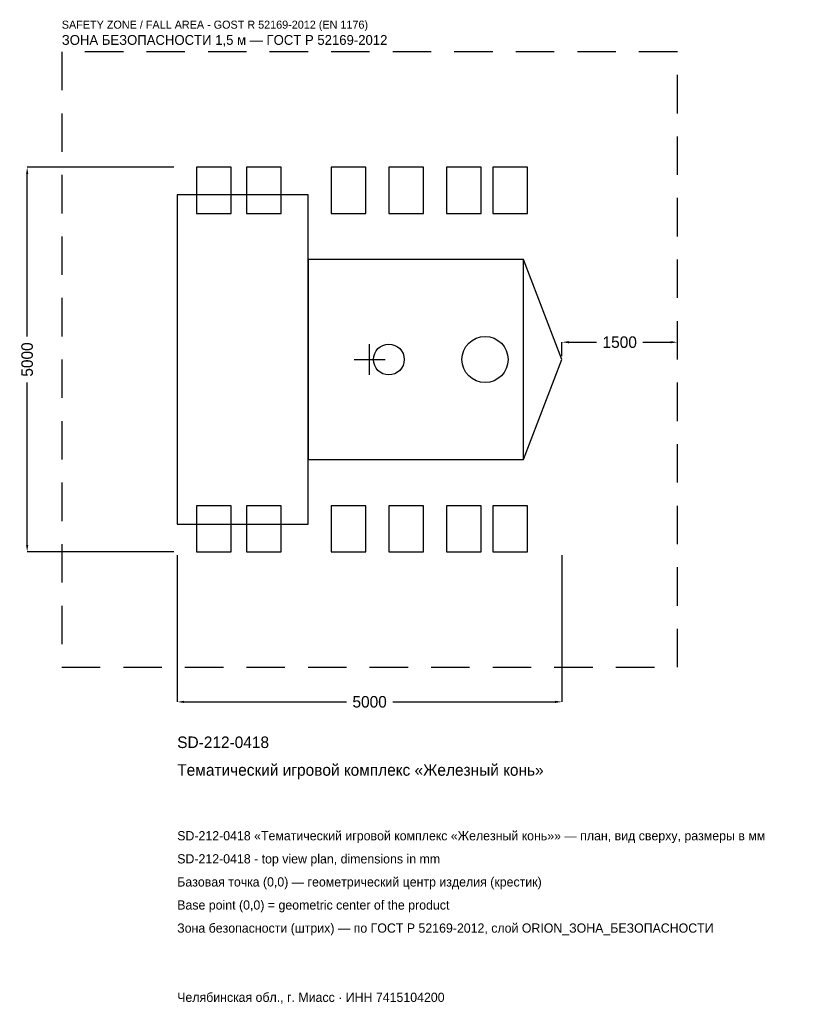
# Model space of a CAD drawing. Header units: metres. Extents: x -4547 to 5506, y -8381 to 4417.
import ezdxf

# ---------------------------------------------------------------- set-up
doc = ezdxf.new("R2010")
doc.units = ezdxf.units.M
doc.linetypes.add('DASHED', pattern=[800, 500, -300])
for name, color, linetype in [('ЗСК_ДАННЫЕ', 3, 'Continuous'), ('ЗСК_ЗОНА_БЕЗОПАСНОСТИ', 1, 'Continuous'), ('ЗСК_КОНТУР', 7, 'Continuous'), ('ЗСК_РАЗМЕРЫ', 8, 'Continuous')]:
    doc.layers.add(name, color=color, linetype=linetype)
doc.dimstyles.new('ORION', dxfattribs={"dimtxt": 150, "dimasz": 90, "dimexe": 1.25, "dimexo": 45, "dimtad": 1, "dimdec": 0, "dimcen": 2.5, "dimazin": 3, "dimtfac": 1, "dimtmove": 0, "dimatfit": 3})

# ---------------------------------------------------------------- blocks, each defined once
blk = doc.blocks.new('_CLOSEDFILLED')
at = {"color": 0, "linetype": 'BYBLOCK'}
blk.add_solid([(-1, 0.16), (0, 0), (-1, -0.16)], dxfattribs=at)
blk = doc.blocks.new('*D1')
for p, q in [((-2500, -2545), (-2500, -4450)), ((2500, -2545), (2500, -4450)), ((-2410, -4450), (-300, -4450)), ((300, -4450), (2410, -4450))]:
    blk.add_line(p, q)
at = {"layer": 'Defpoints'}
for p in [(-2500, -2500), (2500, -2500), (-2500, -4450)]:
    blk.add_point(p, dxfattribs=at)
at = {"layer": 'ЗСК_РАЗМЕРЫ', "xscale": 90, "yscale": 90, "rotation": 180}
blk.add_blockref('_CLOSEDFILLED', (-2500, -4450), dxfattribs=at)
at = {"layer": 'ЗСК_РАЗМЕРЫ', "xscale": 90, "yscale": 90}
blk.add_blockref('_CLOSEDFILLED', (2500, -4450), dxfattribs=at)
at = {"layer": 'ЗСК_РАЗМЕРЫ', "insert": (0, -4450), "char_height": 150, "attachment_point": 5}
blk.add_mtext('5000', dxfattribs=at)
blk = doc.blocks.new('*D2')
for p, q in [((-2545, 2500), (-4450, 2500)), ((-4450, 300), (-4450, 2410)), ((-4450, -2410), (-4450, -300)), ((-2545, -2500), (-4450, -2500))]:
    blk.add_line(p, q)
at = {"layer": 'Defpoints'}
for p in [(-2500, 2500), (-4450, -2500), (-2500, -2500)]:
    blk.add_point(p, dxfattribs=at)
at = {"layer": 'ЗСК_РАЗМЕРЫ', "xscale": 90, "yscale": 90}
for p, rotation in [((-4450, 2500), 90), ((-4450, -2500), 270)]:
    blk.add_blockref('_CLOSEDFILLED', p, dxfattribs=dict(at, rotation=rotation))
at = {"layer": 'ЗСК_РАЗМЕРЫ', "insert": (-4450, 0), "char_height": 150, "attachment_point": 5, "rotation": 90}
blk.add_mtext('5000', dxfattribs=at)
blk = doc.blocks.new('*D3')
for p, q in [((2500, 45), (2500, 225)), ((2590, 225), (2950, 225)), ((3550, 225), (3910, 225)), ((4000, 45), (4000, 225))]:
    blk.add_line(p, q)
at = {"layer": 'Defpoints'}
for p in [(2500, 225), (2500, 0), (4000, 0)]:
    blk.add_point(p, dxfattribs=at)
at = {"layer": 'ЗСК_РАЗМЕРЫ', "xscale": 90, "yscale": 90, "rotation": 180}
blk.add_blockref('_CLOSEDFILLED', (2500, 225), dxfattribs=at)
at = {"layer": 'ЗСК_РАЗМЕРЫ', "xscale": 90, "yscale": 90}
blk.add_blockref('_CLOSEDFILLED', (4000, 225), dxfattribs=at)
at = {"layer": 'ЗСК_РАЗМЕРЫ', "insert": (3250, 225), "char_height": 150, "attachment_point": 5}
blk.add_mtext('1500', dxfattribs=at)
blk = doc.blocks.new('ОРИОН SD-212-0418 Тематический игровой комплекс Железный конь')
at = {"layer": 'ЗСК_ЗОНА_БЕЗОПАСНОСТИ', "linetype": 'DASHED'}
blk.add_lwpolyline([(-4000, -4000), (4000, -4000), (4000, 4000), (-4000, 4000)], close=True, dxfattribs=at)
at = {"layer": 'ЗСК_КОНТУР'}
for points in [[(-2250, 1900), (-1800, 1900), (-1800, 2500), (-2250, 2500)], [(-1600, 1900), (-1150, 1900), (-1150, 2500), (-1600, 2500)], [(-500, 1900), (-50, 1900), (-50, 2500), (-500, 2500)], [(250, 1900), (700, 1900), (700, 2500), (250, 2500)], [(1000, 1900), (1450, 1900), (1450, 2500), (1000, 2500)], [(1600, 1900), (2050, 1900), (2050, 2500), (1600, 2500)], [(-2500, -2140), (-800, -2140), (-800, 2140), (-2500, 2140)], [(-800, -1300), (2000, -1300), (2000, 1300), (-800, 1300)], [(-2250, -2500), (-1800, -2500), (-1800, -1900), (-2250, -1900)], [(-1600, -2500), (-1150, -2500), (-1150, -1900), (-1600, -1900)], [(-500, -2500), (-50, -2500), (-50, -1900), (-500, -1900)], [(250, -2500), (700, -2500), (700, -1900), (250, -1900)], [(1000, -2500), (1450, -2500), (1450, -1900), (1000, -1900)], [(1600, -2500), (2050, -2500), (2050, -1900), (1600, -1900)]]:
    blk.add_lwpolyline(points, close=True, dxfattribs=at)
blk.add_lwpolyline([(2000, -1300), (2500, 0), (2000, 1300)], dxfattribs=at)
for centre, radius in [((1500, 0), 300), ((250, 0), 200)]:
    blk.add_circle(centre, radius, dxfattribs=at)
at = {"layer": 'ЗСК_РАЗМЕРЫ'}
for p, q in [((0, -200), (0, 200)), ((-200, 0), (200, 0))]:
    blk.add_line(p, q, dxfattribs=at)
at = {"layer": 'ЗСК_ДАННЫЕ'}
for tag, p in [('АРТИКУЛ', (-2500, -5050)), ('НАИМЕНОВАНИЕ', (-2500, -5410))]:
    blk.add_attdef(tag, p, '', height=150, dxfattribs=at)
at = {"layer": 'ЗСК_ДАННЫЕ', "flags": 1}
for tag, p in [('ПРОИЗВОДИТЕЛЬ', (-2500, -5770)), ('ТЕЛЕФОН', (-2500, -6130)), ('САЙТ', (-2500, -6850)), ('АДРЕС', (-2500, -7210)), ('РЕКВИЗИТЫ', (-2500, -7570)), ('ГАБАРИТЫ', (-2500, -7930)), ('ЗОНА_БЕЗОПАСНОСТИ', (-2500, -8290))]:
    blk.add_attdef(tag, p, '', height=150, dxfattribs=at)
at = {"layer": 'ЗСК_ЗОНА_БЕЗОПАСНОСТИ', "color": 1}
for s, height, p in [('SAFETY ZONE / FALL AREA - GOST R 52169-2012 (EN 1176)', 105, (-4000, 4300)), ('ЗОНА БЕЗОПАСНОСТИ 1,5 м — ГОСТ Р 52169-2012', 127.5, (-4000, 4090))]:
    blk.add_text(s, height=height, dxfattribs=at).set_placement(p)
at = {"layer": 'ЗСК_РАЗМЕРЫ'}
dim = blk.add_linear_dim(base=(-4450, -2500), p1=(-2500, -2500), p2=(-2500, 2500), angle=90, dimstyle='ORION', dxfattribs=at)
dim.commit()
dim.dimension.update_dxf_attribs({"geometry": '*D2', "text_midpoint": (-4450, 0)})
for base, p1, p2, picture, middle in [((2500, 225), (2500, 0), (4000, 0), '*D3', (3250, 225)), ((-2500, -4450), (-2500, -2500), (2500, -2500), '*D1', (0, -4450))]:
    dim = blk.add_linear_dim(base=base, p1=p1, p2=p2, dimstyle='ORION', dxfattribs=at)
    dim.commit()
    dim.dimension.update_dxf_attribs({"geometry": picture, "text_midpoint": middle})

msp = doc.modelspace()

# ---------------------------------------------------------------- block references
msp.add_blockref('ОРИОН SD-212-0418 Тематический игровой комплекс Железный конь', (0, 0)).add_auto_attribs({'АРТИКУЛ': 'SD-212-0418', 'НАИМЕНОВАНИЕ': 'Тематический игровой комплекс «Железный конь»'})

# ---------------------------------------------------------------- texts
at = {"layer": 'ЗСК_ДАННЫЕ', "color": 3}
for s, p in [('SD-212-0418 «Тематический игровой комплекс «Железный конь»» — план, вид сверху, размеры в мм', (-2500, -6250)), ('SD-212-0418 - top view plan, dimensions in mm', (-2500, -6550)), ('Челябинская обл., г. Миасс · ИНН 7415104200', (-2500, -8350))]:
    msp.add_text(s, height=120, dxfattribs=at).set_placement(p)
at = {"layer": 'ЗСК_ДАННЫЕ', "color": 7}
for s, p in [('Базовая точка (0,0) — геометрический центр изделия (крестик)', (-2500, -6850)), ('Base point (0,0) = geometric center of the product', (-2500, -7150))]:
    msp.add_text(s, height=120, dxfattribs=at).set_placement(p)
at = {"layer": 'ЗСК_ДАННЫЕ', "color": 1}
msp.add_text('Зона безопасности (штрих) — по ГОСТ Р 52169-2012, слой ORION_ЗОНА_БЕЗОПАСНОСТИ', height=120, dxfattribs=at).set_placement((-2500, -7450))

doc.saveas('drawing.dxf')
